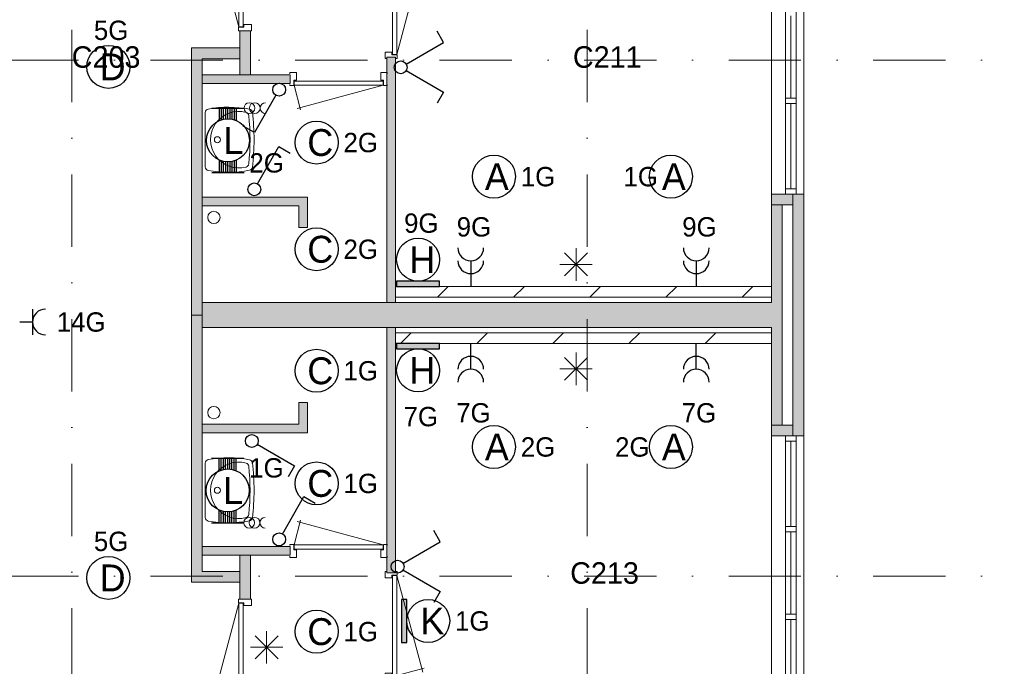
# Model space of a CAD drawing. Header units: millimetres. Extents: x 84337 to 168437, y -3060 to 56340.
# Tile 22 of 84: x 93835 to 103003, y 23231 to 29247. Entities that reach past the tile are written whole.
import ezdxf
from ezdxf.enums import TextEntityAlignment as Align
from ezdxf.xclip import XClip

# ---------------------------------------------------------------- set-up
doc = ezdxf.new("R2010")
doc.units = ezdxf.units.MM
doc.linetypes.add('DGN4', pattern=[1345.6, 672.8, -336.4, 0, -336.4])
for name, color, linetype in [('14', 7, 'Continuous'), ('16', 7, 'Continuous'), ('17', 7, 'Continuous'), ('18', 7, 'Continuous'), ('19', 7, 'Continuous'), ('30', 7, 'Continuous'), ('32', 7, 'Continuous'), ('33', 7, 'Continuous'), ('40', 7, 'Continuous'), ('48', 7, 'Continuous'), ('5', 7, 'Continuous'), ('56', 7, 'Continuous'), ('62', 7, 'Continuous')]:
    doc.layers.add(name, color=color, linetype=linetype)
doc.styles.add('dgn001', font='dgn001.shx')
doc.styles.add('dgn003', font='dgn003.shx')

# ---------------------------------------------------------------- blocks, each defined once
blk = doc.blocks.new('EA88')
at = {"layer": '18'}
blk.add_hatch(color=3, dxfattribs=at).paths.add_polyline_path([(50, -200), (50, 200), (0, 200), (0, -200)])
at = {"layer": '18', "color": 3, "linetype": 'Continuous', "lineweight": 30, "flags": 128}
blk.add_lwpolyline([(50, -200), (50, 200), (0, 200), (0, -200), (50, -200)], dxfattribs=at)
at = {"layer": '18', "color": 3, "linetype": 'Continuous', "lineweight": 30}
blk.add_circle((250, 0), 200, dxfattribs=at)
at = {"layer": '18', "color": 2, "linetype": 'Continuous', "lineweight": 13, "style": 'dgn001'}
blk.add_text('K', height=250, dxfattribs=at).set_placement((289.7, 0), align=Align.MIDDLE_CENTER)
at = {"layer": '18', "color": 1, "linetype": 'Continuous', "lineweight": 13, "style": 'dgn001'}
blk.add_text('1G', height=180, dxfattribs=at).set_placement((500, 0), align=Align.MIDDLE_LEFT)
blk = doc.blocks.new('EA920')
at = {"layer": '18'}
blk.add_hatch(color=3, dxfattribs=at).paths.add_polyline_path([(-200, -50), (200, -50), (200, 0), (-200, 0)])
at = {"layer": '18', "color": 3, "linetype": 'Continuous', "lineweight": 30, "flags": 128}
blk.add_lwpolyline([(-200, -50), (200, -50), (200, 0), (-200, 0), (-200, -50)], dxfattribs=at)
at = {"layer": '18', "color": 3, "linetype": 'Continuous', "lineweight": 30}
blk.add_circle((0, -250), 200, dxfattribs=at)
at = {"layer": '18', "color": 2, "linetype": 'Continuous', "lineweight": 13, "style": 'dgn001'}
blk.add_text('H', height=250, dxfattribs=at).set_placement((39.7, -250), align=Align.MIDDLE_CENTER)
at = {"layer": '18', "color": 1, "linetype": 'Continuous', "lineweight": 13, "style": 'dgn001'}
blk.add_text('7G', height=180, dxfattribs=at).set_placement((24.8, -590), align=Align.TOP_CENTER)
blk = doc.blocks.new('EA623')
at = {"layer": '18'}
blk.add_hatch(color=3, dxfattribs=at).paths.add_polyline_path([(-200, 0), (200, 0), (200, 50), (-200, 50)])
at = {"layer": '18', "color": 3, "linetype": 'Continuous', "lineweight": 30, "flags": 128}
blk.add_lwpolyline([(-200, 0), (200, 0), (200, 50), (-200, 50), (-200, 0)], dxfattribs=at)
at = {"layer": '18', "color": 3, "linetype": 'Continuous', "lineweight": 30}
blk.add_circle((0, 250), 200, dxfattribs=at)
at = {"layer": '18', "color": 1, "linetype": 'Continuous', "lineweight": 13, "style": 'dgn001'}
blk.add_text('9G', height=180, dxfattribs=at).set_placement((29.8, 500), align=Align.CENTER)
at = {"layer": '18', "color": 2, "linetype": 'Continuous', "lineweight": 13, "style": 'dgn001'}
blk.add_text('H', height=250, dxfattribs=at).set_placement((39.7, 250), align=Align.MIDDLE_CENTER)
blk = doc.blocks.new('EC6121')
at = {"layer": '18', "color": 3, "linetype": 'Continuous', "lineweight": 30}
blk.add_circle((0, 0), 200, dxfattribs=at)
at = {"layer": '18', "color": 1, "linetype": 'Continuous', "lineweight": 13, "style": 'dgn001'}
blk.add_text('5G', height=180, dxfattribs=at).set_placement((25.5, 250), align=Align.CENTER)
at = {"layer": '18', "color": 2, "linetype": 'Continuous', "lineweight": 13, "style": 'dgn001'}
blk.add_text('D', height=250, dxfattribs=at).set_placement((39.6, 0), align=Align.MIDDLE_CENTER)
blk = doc.blocks.new('EC6122')
at = {"layer": '18', "color": 3, "linetype": 'Continuous', "lineweight": 30}
blk.add_circle((0, 0), 200, dxfattribs=at)
at = {"layer": '18', "color": 1, "linetype": 'Continuous', "lineweight": 13, "style": 'dgn001'}
blk.add_text('5G', height=180, dxfattribs=at).set_placement((25.5, 250), align=Align.CENTER)
at = {"layer": '18', "color": 2, "linetype": 'Continuous', "lineweight": 13, "style": 'dgn001'}
blk.add_text('D', height=250, dxfattribs=at).set_placement((39.6, 0), align=Align.MIDDLE_CENTER)
blk = doc.blocks.new('EC6317')
at = {"layer": '18', "color": 3, "linetype": 'Continuous', "lineweight": 30}
blk.add_circle((-0.015, 0), 200, dxfattribs=at)
at = {"layer": '18', "color": 2, "linetype": 'Continuous', "lineweight": 13, "style": 'dgn001'}
blk.add_text('A', height=249.99, dxfattribs=at).set_placement((26.855, -0.005), align=Align.MIDDLE_CENTER)
at = {"layer": '18', "color": 1, "linetype": 'Continuous', "lineweight": 13, "style": 'dgn001'}
blk.add_text('2G', height=180, dxfattribs=at).set_placement((249.98, 0), align=Align.MIDDLE_LEFT)
blk = doc.blocks.new('EC6318')
at = {"layer": '18', "color": 3, "linetype": 'Continuous', "lineweight": 30}
blk.add_circle((-0.015, 0), 200, dxfattribs=at)
at = {"layer": '18', "color": 1, "linetype": 'Continuous', "lineweight": 13, "style": 'dgn001'}
blk.add_text('2G', height=180, dxfattribs=at).set_placement((-198.99, 0), align=Align.MIDDLE_RIGHT)
at = {"layer": '18', "color": 2, "linetype": 'Continuous', "lineweight": 13, "style": 'dgn001'}
blk.add_text('A', height=249.99, dxfattribs=at).set_placement((26.855, -0.005), align=Align.MIDDLE_CENTER)
blk = doc.blocks.new('EC6320')
at = {"layer": '18', "color": 3, "linetype": 'Continuous', "lineweight": 30}
blk.add_circle((-0.015, 0), 200, dxfattribs=at)
at = {"layer": '18', "color": 2, "linetype": 'Continuous', "lineweight": 13, "style": 'dgn001'}
blk.add_text('A', height=249.99, dxfattribs=at).set_placement((26.855, -0.005), align=Align.MIDDLE_CENTER)
at = {"layer": '18', "color": 1, "linetype": 'Continuous', "lineweight": 13, "style": 'dgn001'}
blk.add_text('1G', height=180, dxfattribs=at).set_placement((249.98, 0), align=Align.MIDDLE_LEFT)
blk = doc.blocks.new('EC6323')
at = {"layer": '18', "color": 3, "linetype": 'Continuous', "lineweight": 30}
blk.add_circle((-0.015, 0), 200, dxfattribs=at)
at = {"layer": '18', "color": 1, "linetype": 'Continuous', "lineweight": 13, "style": 'dgn001'}
blk.add_text('1G', height=180, dxfattribs=at).set_placement((-121.03, 0), align=Align.MIDDLE_RIGHT)
at = {"layer": '18', "color": 2, "linetype": 'Continuous', "lineweight": 13, "style": 'dgn001'}
blk.add_text('A', height=249.99, dxfattribs=at).set_placement((26.855, -0.005), align=Align.MIDDLE_CENTER)
blk = doc.blocks.new('EC6333')
at = {"layer": '18', "color": 3, "linetype": 'Continuous', "lineweight": 30}
blk.add_circle((0, 0), 200, dxfattribs=at)
at = {"layer": '18', "color": 2, "linetype": 'Continuous', "lineweight": 13, "style": 'dgn001'}
blk.add_text('C', height=250, dxfattribs=at).set_placement((33.8, 0), align=Align.MIDDLE_CENTER)
at = {"layer": '18', "color": 1, "linetype": 'Continuous', "lineweight": 13, "style": 'dgn001'}
blk.add_text('1G', height=180, dxfattribs=at).set_placement((250, 0), align=Align.MIDDLE_LEFT)
blk = doc.blocks.new('EC6334')
at = {"layer": '18', "color": 3, "linetype": 'Continuous', "lineweight": 30}
blk.add_circle((0, 0), 200, dxfattribs=at)
at = {"layer": '18', "color": 2, "linetype": 'Continuous', "lineweight": 13, "style": 'dgn001'}
blk.add_text('C', height=250, dxfattribs=at).set_placement((33.8, 0), align=Align.MIDDLE_CENTER)
at = {"layer": '18', "color": 1, "linetype": 'Continuous', "lineweight": 13, "style": 'dgn001'}
blk.add_text('1G', height=180, dxfattribs=at).set_placement((250, 0), align=Align.MIDDLE_LEFT)
blk = doc.blocks.new('EC6335')
at = {"layer": '18', "color": 3, "linetype": 'Continuous', "lineweight": 30}
blk.add_circle((0, 0), 200, dxfattribs=at)
at = {"layer": '18', "color": 2, "linetype": 'Continuous', "lineweight": 13, "style": 'dgn001'}
blk.add_text('C', height=250, dxfattribs=at).set_placement((33.8, 0), align=Align.MIDDLE_CENTER)
at = {"layer": '18', "color": 1, "linetype": 'Continuous', "lineweight": 13, "style": 'dgn001'}
blk.add_text('1G', height=180, dxfattribs=at).set_placement((250, 0), align=Align.MIDDLE_LEFT)
blk = doc.blocks.new('EC6336')
at = {"layer": '18', "color": 3, "linetype": 'Continuous', "lineweight": 30}
blk.add_circle((0, 0), 200, dxfattribs=at)
at = {"layer": '18', "color": 2, "linetype": 'Continuous', "lineweight": 13, "style": 'dgn001'}
blk.add_text('C', height=250, dxfattribs=at).set_placement((33.8, 0), align=Align.MIDDLE_CENTER)
at = {"layer": '18', "color": 1, "linetype": 'Continuous', "lineweight": 13, "style": 'dgn001'}
blk.add_text('2G', height=180, dxfattribs=at).set_placement((250, 0), align=Align.MIDDLE_LEFT)
blk = doc.blocks.new('EC6337')
at = {"layer": '18', "color": 3, "linetype": 'Continuous', "lineweight": 30}
blk.add_circle((0, 0), 200, dxfattribs=at)
at = {"layer": '18', "color": 2, "linetype": 'Continuous', "lineweight": 13, "style": 'dgn001'}
blk.add_text('C', height=250, dxfattribs=at).set_placement((33.8, 0), align=Align.MIDDLE_CENTER)
at = {"layer": '18', "color": 1, "linetype": 'Continuous', "lineweight": 13, "style": 'dgn001'}
blk.add_text('2G', height=180, dxfattribs=at).set_placement((250, 0), align=Align.MIDDLE_LEFT)
blk = doc.blocks.new('AnonymousCell15')
at = {"layer": '18', "color": 3, "linetype": 'Continuous', "lineweight": 0, "flags": 128}
blk.add_lwpolyline([(100, -50.5, -0.99989), (100, 49.5)], format="xyb", dxfattribs=at)
at = {"layer": '18', "color": 3, "linetype": 'Continuous', "lineweight": 0}
for centre in [(-50, -0.5), (0, -0.5)]:
    blk.add_circle(centre, 50, dxfattribs=at)
blk = doc.blocks.new('EA36')
at = {"layer": '18', "color": 3, "linetype": 'Continuous', "lineweight": 30}
for p, q in [((-150, 300), (150, 300)), ((-80, 182), (-80, 300)), ((-60, 190), (-60, 300)), ((-40, 194), (-40, 300)), ((-20, 200), (-20, 300)), ((0, 200), (0, 300)), ((20, 200), (20, 300)), ((40, 194), (40, 300)), ((60, 190), (60, 300)), ((80, 182), (80, 300)), ((-80, -300), (-80, -182)), ((80, -300), (80, -182)), ((-60, -300), (-60, -190)), ((-40, -300), (-40, -196)), ((-20, -300), (-20, -200)), ((0, -300), (0, -200)), ((20, -300), (20, -200)), ((40, -300), (40, -196)), ((60, -300), (60, -190)), ((-150, -300), (150, -300))]:
    blk.add_line(p, q, dxfattribs=at)
blk.add_circle((0, -0.5), 200, dxfattribs=at)
at = {"layer": '18', "color": 2, "linetype": 'Continuous', "lineweight": 13, "style": 'dgn001'}
blk.add_text('L', height=249.99, dxfattribs=at).set_placement((50.995, -1.005), align=Align.MIDDLE_CENTER)
at = {"layer": '18', "color": 1, "linetype": 'Continuous', "lineweight": 0, "style": 'dgn001'}
blk.add_text('2G', height=180, dxfattribs=at).set_placement((200, -300))
blk = doc.blocks.new('AnonymousCell24')
at = {"layer": '18', "color": 3, "linetype": 'Continuous', "lineweight": 0}
for centre in [(-50, -0.5), (0, -0.5)]:
    blk.add_circle(centre, 50, dxfattribs=at)
blk.add_arc((100, -0.5), 50, 90.00631, 269.99369, dxfattribs=at)
blk = doc.blocks.new('EA315')
at = {"layer": '18', "color": 3, "linetype": 'Continuous', "lineweight": 30}
for p, q in [((-150, 300), (150, 300)), ((-80, 182), (-80, 300)), ((-60, 190), (-60, 300)), ((-40, 194), (-40, 300)), ((-20, 200), (-20, 300)), ((0, 200), (0, 300)), ((20, 200), (20, 300)), ((40, 194), (40, 300)), ((60, 190), (60, 300)), ((80, 182), (80, 300)), ((-80, -300), (-80, -182)), ((80, -300), (80, -182)), ((-60, -300), (-60, -190)), ((-40, -300), (-40, -196)), ((-20, -300), (-20, -200)), ((0, -300), (0, -200)), ((20, -300), (20, -200)), ((40, -300), (40, -196)), ((60, -300), (60, -190)), ((-150, -300), (150, -300))]:
    blk.add_line(p, q, dxfattribs=at)
blk.add_circle((0, -0.5), 200, dxfattribs=at)
at = {"layer": '18', "color": 1, "linetype": 'Continuous', "lineweight": 0, "style": 'dgn001'}
blk.add_text('1G', height=180, dxfattribs=at).set_placement((200, 300), align=Align.TOP_LEFT)
at = {"layer": '18', "color": 2, "linetype": 'Continuous', "lineweight": 13, "style": 'dgn001'}
blk.add_text('L', height=249.99, dxfattribs=at).set_placement((50.995, -1.005), align=Align.MIDDLE_CENTER)
blk = doc.blocks.new('EL57')
at = {"layer": '16', "color": 3, "linetype": 'Continuous', "lineweight": 30}
for p, q in [((120, 120), (120, -120)), ((120, 0), (0, 0))]:
    blk.add_line(p, q, dxfattribs=at)
blk.add_arc((240, 0), 120, 90, 270, dxfattribs=at)
at = {"layer": '16', "color": 2, "linetype": 'Continuous', "lineweight": 13, "style": 'dgn001'}
blk.add_text('14G', height=180, dxfattribs=at).set_placement((345, 0), align=Align.MIDDLE_LEFT)
blk = doc.blocks.new('EL1133')
at = {"layer": '16', "color": 3, "linetype": 'Continuous', "lineweight": 30}
blk.add_line((0, 240), (0, 0), dxfattribs=at)
for centre in [(0, 360), (0, 240)]:
    blk.add_arc(centre, 120, 180, 0, dxfattribs=at)
at = {"layer": '16', "color": 2, "linetype": 'Continuous', "lineweight": 13, "style": 'dgn001'}
blk.add_text('9G', height=180, dxfattribs=at).set_placement((29.78, 465), align=Align.CENTER)
blk = doc.blocks.new('EL1134')
at = {"layer": '16', "color": 3, "linetype": 'Continuous', "lineweight": 30}
blk.add_line((0, 240), (0, 0), dxfattribs=at)
for centre in [(0, 360), (0, 240)]:
    blk.add_arc(centre, 120, 180, 0, dxfattribs=at)
at = {"layer": '16', "color": 2, "linetype": 'Continuous', "lineweight": 13, "style": 'dgn001'}
blk.add_text('9G', height=180, dxfattribs=at).set_placement((29.78, 465), align=Align.CENTER)
blk = doc.blocks.new('EL1135')
at = {"layer": '16', "color": 3, "linetype": 'Continuous', "lineweight": 30}
blk.add_line((0, -240), (0, 0), dxfattribs=at)
for centre in [(0, -240), (0, -360)]:
    blk.add_arc(centre, 120, 0, 180, dxfattribs=at)
at = {"layer": '16', "color": 2, "linetype": 'Continuous', "lineweight": 13, "style": 'dgn001'}
blk.add_text('7G', height=180, dxfattribs=at).set_placement((24.81, -555), align=Align.TOP_CENTER)
blk = doc.blocks.new('EL1136')
at = {"layer": '16', "color": 3, "linetype": 'Continuous', "lineweight": 30}
blk.add_line((0, -240), (0, 0), dxfattribs=at)
for centre in [(0, -240), (0, -360)]:
    blk.add_arc(centre, 120, 0, 180, dxfattribs=at)
at = {"layer": '16', "color": 2, "linetype": 'Continuous', "lineweight": 13, "style": 'dgn001'}
blk.add_text('7G', height=180, dxfattribs=at).set_placement((24.81, -555), align=Align.TOP_CENTER)
blk = doc.blocks.new('EH0176')
at = {"layer": '19', "color": 3, "linetype": 'Continuous', "lineweight": 30}
for p, q in [((30, 50), (230, 398)), ((230, 398), (335, 338))]:
    blk.add_line(p, q, dxfattribs=at)
blk.add_circle((0, 0), 60, dxfattribs=at)
blk = doc.blocks.new('EH0177')
at = {"layer": '19', "color": 3, "linetype": 'Continuous', "lineweight": 30}
for p, q in [((-30, -50), (-230, -398)), ((-230, -398), (-335, -338))]:
    blk.add_line(p, q, dxfattribs=at)
blk.add_circle((0, 0), 60, dxfattribs=at)
blk = doc.blocks.new('EH644')
at = {"layer": '19', "color": 3, "linetype": 'Continuous', "lineweight": 30}
for p, q in [((398, 230), (338, 335)), ((50, 30), (398, 230)), ((50, -30), (398, -230)), ((398, -230), (338, -335))]:
    blk.add_line(p, q, dxfattribs=at)
blk.add_circle((0, 0), 60, dxfattribs=at)
blk = doc.blocks.new('EH645')
at = {"layer": '19', "color": 3, "linetype": 'Continuous', "lineweight": 30}
for p, q in [((398, 230), (338, 335)), ((50, 30), (398, 230)), ((50, -30), (398, -230)), ((398, -230), (338, -335))]:
    blk.add_line(p, q, dxfattribs=at)
blk.add_circle((0, 0), 60, dxfattribs=at)
blk = doc.blocks.new('EH0182')
at = {"layer": '19', "color": 3, "linetype": 'Continuous', "lineweight": 30}
for p, q in [((50, -30), (398, -230)), ((398, -230), (338, -335))]:
    blk.add_line(p, q, dxfattribs=at)
blk.add_circle((0, 0), 60, dxfattribs=at)
blk = doc.blocks.new('EH0183')
at = {"layer": '19', "color": 3, "linetype": 'Continuous', "lineweight": 30}
for p, q in [((30, 50), (230, 398)), ((230, 398), (335, 338))]:
    blk.add_line(p, q, dxfattribs=at)
blk.add_circle((0, 0), 60, dxfattribs=at)
blk = doc.blocks.new('830R10181')
at = {"layer": '33', "color": 1, "linetype": 'Continuous', "lineweight": 0}
for p, q in [((-108, -38), (-336.87, -99.32)), ((-108, -868), (-322.82, -66.28))]:
    blk.add_line(p, q, dxfattribs=at)
at = {"layer": '33', "color": 92, "linetype": 'Continuous', "lineweight": 13, "true_color": 0x00e100, "flags": 128}
for points in [[(-100, 0), (-111, 0), (-111, -35), (-61, -35), (-61, -60), (11, -60), (11, 0), (0, 0)], [(-100, -906), (-111, -906), (-111, -871), (-61, -871), (-61, -846), (11, -846), (11, -906), (0, -906)]]:
    blk.add_lwpolyline(points, dxfattribs=at)
at = {"layer": '33', "color": 2, "linetype": 'Continuous', "lineweight": 13, "true_color": 0xf0f000, "flags": 128}
blk.add_lwpolyline([(-108, -868), (-108, -38), (-68, -38), (-68, -868), (-108, -868)], dxfattribs=at)
blk = doc.blocks.new('930L0961')
at = {"layer": '33', "color": 1, "linetype": 'Continuous', "lineweight": 0}
for p, q in [((98, 968), (353.44, 899.56)), ((98, 38), (338.7, 936.31))]:
    blk.add_line(p, q, dxfattribs=at)
at = {"layer": '33', "color": 92, "linetype": 'Continuous', "lineweight": 13, "true_color": 0x00e100, "flags": 128}
for points in [[(90, 1006), (101, 1006), (101, 971), (51, 971), (51, 946), (-11, 946), (-11, 1006), (0, 1006)], [(90, 0), (101, 0), (101, 35), (51, 35), (51, 60), (-11, 60), (-11, 0), (0, 0)]]:
    blk.add_lwpolyline(points, dxfattribs=at)
at = {"layer": '33', "color": 2, "linetype": 'Continuous', "lineweight": 13, "true_color": 0xf0f000, "flags": 128}
blk.add_lwpolyline([(98, 968), (98, 38), (58, 38), (58, 968), (98, 968)], dxfattribs=at)
blk = doc.blocks.new('WT0160')
at = {"layer": '40', "color": 7, "linetype": 'Continuous', "lineweight": 0}
blk.add_line((20, -253.2), (20, 253.2), dxfattribs=at)
blk.add_circle((133.3, 0), 28.1, dxfattribs=at)
for centre, radius, start, end in [((53, 253.2), 33, 100.00267, 180), ((236.5, -765.8), 1068.4, 79.44861, 100.20169), ((426.2, 252), 33, 6.85751, 79.65449), ((332.1, 0), 263.1, 74.86666, 285.13334), ((392.2, 222.2), 33, 6.04176, 74.86666), ((-1706.8, 0), 2143.7, 353.95824, 6.04176), ((-1669.4, 0), 2143.7, 353.14249, 6.85751), ((53, -253.2), 33, 180, 259.99733), ((392.2, -222.2), 33, 285.13334, 353.95824), ((426.2, -252), 33, 280.34551, 353.14249), ((236.5, 765.8), 1068.4, 259.79831, 280.55139)]:
    blk.add_arc(centre, radius, start, end, dxfattribs=at)
blk = doc.blocks.new('830R10183')
at = {"layer": '33', "color": 1, "linetype": 'Continuous', "lineweight": 0}
for p, q in [((38, -108), (99.32, -336.87)), ((868, -108), (66.28, -322.82))]:
    blk.add_line(p, q, dxfattribs=at)
at = {"layer": '33', "color": 92, "linetype": 'Continuous', "lineweight": 13, "true_color": 0x00e100, "flags": 128}
for points in [[(0, -100), (0, -111), (35, -111), (35, -61), (60, -61), (60, 11), (0, 11), (0, 0)], [(906, -100), (906, -111), (871, -111), (871, -61), (846, -61), (846, 11), (906, 11), (906, 0)]]:
    blk.add_lwpolyline(points, dxfattribs=at)
at = {"layer": '33', "color": 2, "linetype": 'Continuous', "lineweight": 13, "true_color": 0xf0f000, "flags": 128}
blk.add_lwpolyline([(868, -108), (38, -108), (38, -68), (868, -68), (868, -108)], dxfattribs=at)
blk = doc.blocks.new('WT0161')
at = {"layer": '40', "color": 7, "linetype": 'Continuous', "lineweight": 0}
blk.add_line((20, 253.2), (20, -253.2), dxfattribs=at)
at = {"layer": '40', "color": 7, "linetype": 'Continuous', "lineweight": 0, "flags": 128}
for points in [[(20, 253.2, -0.363957), (47.3, 285.7)], [(47.3, 285.7, -0.090801), (432.1, 284.5)], [(432.1, 284.5, -0.328769), (459, 256)], [(400.8, -254, -1.30637), (400.8, 254)], [(400.8, 254, -0.309671), (425, 225.6)], [(425, 225.6, -0.052773), (425, -225.6)], [(459, 256, -0.059915), (459, -256)], [(47.3, -285.7, -0.363957), (20, -253.2)], [(425, -225.6, -0.309671), (400.8, -254)], [(459, -256, -0.328769), (432.1, -284.5)], [(432.1, -284.5, -0.090801), (47.3, -285.7)]]:
    blk.add_lwpolyline(points, format="xyb", dxfattribs=at)
at = {"layer": '40', "color": 7, "linetype": 'Continuous', "lineweight": 0}
blk.add_circle((133.3, 0), 28.1, dxfattribs=at)
blk = doc.blocks.new('830R10184')
at = {"layer": '33', "color": 1, "linetype": 'Continuous', "lineweight": 0}
for p, q in [((38, 108), (99.32, 336.87)), ((868, 108), (66.28, 322.82))]:
    blk.add_line(p, q, dxfattribs=at)
at = {"layer": '33', "color": 92, "linetype": 'Continuous', "lineweight": 13, "true_color": 0x00e100, "flags": 128}
for points in [[(0, 100), (0, 111), (35, 111), (35, 61), (60, 61), (60, -11), (0, -11), (0, 0)], [(906, 100), (906, 111), (871, 111), (871, 61), (846, 61), (846, -11), (906, -11), (906, 0)]]:
    blk.add_lwpolyline(points, dxfattribs=at)
at = {"layer": '33', "color": 2, "linetype": 'Continuous', "lineweight": 13, "true_color": 0xf0f000, "flags": 128}
blk.add_lwpolyline([(868, 108), (38, 108), (38, 68), (868, 68), (868, 108)], dxfattribs=at)
blk = doc.blocks.new('830R10185')
at = {"layer": '33', "color": 1, "linetype": 'Continuous', "lineweight": 0}
for p, q in [((-108, 868), (-322.82, 66.28)), ((-108, 38), (-336.87, 99.32))]:
    blk.add_line(p, q, dxfattribs=at)
at = {"layer": '33', "color": 92, "linetype": 'Continuous', "lineweight": 13, "true_color": 0x00e100, "flags": 128}
for points in [[(-100, 906), (-111, 906), (-111, 871), (-61, 871), (-61, 846), (11, 846), (11, 906), (0, 906)], [(-100, 0), (-111, 0), (-111, 35), (-61, 35), (-61, 60), (11, 60), (11, 0), (0, 0)]]:
    blk.add_lwpolyline(points, dxfattribs=at)
at = {"layer": '33', "color": 2, "linetype": 'Continuous', "lineweight": 13, "true_color": 0xf0f000, "flags": 128}
blk.add_lwpolyline([(-108, 868), (-108, 38), (-68, 38), (-68, 868), (-108, 868)], dxfattribs=at)
blk = doc.blocks.new('930L0962')
at = {"layer": '33', "color": 1, "linetype": 'Continuous', "lineweight": 0}
for p, q in [((98, -38), (338.7, -936.31)), ((98, -968), (353.44, -899.56))]:
    blk.add_line(p, q, dxfattribs=at)
at = {"layer": '33', "color": 92, "linetype": 'Continuous', "lineweight": 13, "true_color": 0x00e100, "flags": 128}
for points in [[(90, 0), (101, 0), (101, -35), (51, -35), (51, -60), (-11, -60), (-11, 0), (0, 0)], [(90, -1006), (101, -1006), (101, -971), (51, -971), (51, -946), (-11, -946), (-11, -1006), (0, -1006)]]:
    blk.add_lwpolyline(points, dxfattribs=at)
at = {"layer": '33', "color": 2, "linetype": 'Continuous', "lineweight": 13, "true_color": 0xf0f000, "flags": 128}
blk.add_lwpolyline([(98, -968), (98, -38), (58, -38), (58, -968), (98, -968)], dxfattribs=at)
blk = doc.blocks.new('50E03_329_B02 - Default')
at = {"layer": '62'}
for color, points in [(7, [(5914.76, 26957.77), (5914.76, 27367.77), (5814.76, 27367.77), (5814.76, 26957.77)]), (7, [(5364.76, 24722.77), (5464.76, 24722.77), (5464.76, 27107.77), (5814.76, 27107.77), (5814.76, 27207.77), (5364.76, 27207.77)]), (9, [(7184.76, 24837.77), (7184.76, 27122.77), (7264.76, 27122.77), (7264.76, 24837.77)]), (9, [(6284.76, 26877.77), (6284.76, 26957.77), (5464.76, 26957.77), (5464.76, 26877.77)]), (9, [(6364.76, 25537.77), (6444.76, 25537.77), (6444.76, 25817.77), (5464.76, 25817.77), (5464.76, 25737.77), (6364.76, 25737.77)]), (7, [(10764.76, 25847.77), (10764.76, 25747.77), (10964.76, 25747.77), (10964.76, 25847.77)]), (7, [(10964.76, 25847.77), (10964.76, 23597.77), (11064.76, 23597.77), (11064.76, 25847.77)]), (9, [(10864.76, 25747.77), (10764.76, 25747.77), (10764.76, 24837.77), (5464.76, 24837.77), (5464.76, 24607.77), (10764.76, 24607.77), (10764.76, 23697.77), (10864.76, 23697.77)]), (7, [(5364.76, 24722.77), (5464.76, 24722.77), (5464.76, 22337.77), (5814.76, 22337.77), (5814.76, 22237.77), (5364.76, 22237.77)]), (9, [(7184.76, 24607.77), (7184.76, 22322.77), (7264.76, 22322.77), (7264.76, 24607.77)]), (9, [(6364.76, 23907.77), (6444.76, 23907.77), (6444.76, 23627.77), (5464.76, 23627.77), (5464.76, 23707.77), (6364.76, 23707.77)]), (7, [(10764.76, 23597.77), (10764.76, 23697.77), (10964.76, 23697.77), (10964.76, 23597.77)]), (9, [(6284.76, 22567.77), (6284.76, 22487.77), (5464.76, 22487.77), (5464.76, 22567.77)]), (7, [(5914.76, 22487.77), (5914.76, 22077.77), (5814.76, 22077.77), (5814.76, 22487.77)])]:
    blk.add_hatch(color=color, dxfattribs=at).paths.add_polyline_path(points)
at = {"layer": '16', "color": 92, "linetype": 'Continuous', "lineweight": 0, "true_color": 0x00e100, "flags": 128}
for points in [[(5814.76, 26957.77), (5814.76, 27367.77), (5914.76, 27367.77), (5914.76, 26957.77), (5814.76, 26957.77)], [(5364.76, 24722.77), (5364.76, 27207.77), (5814.76, 27207.77), (5814.76, 27107.77), (5464.76, 27107.77), (5464.76, 24722.77), (5364.76, 24722.77)], [(7184.76, 27122.77), (7184.76, 24837.77), (7264.76, 24837.77), (7264.76, 27122.77), (7184.76, 27122.77)], [(5464.76, 26877.77), (5464.76, 26957.77), (6284.76, 26957.77), (6284.76, 26877.77), (5464.76, 26877.77)], [(5464.76, 25737.77), (6364.76, 25737.77), (6364.76, 25537.77), (6444.76, 25537.77), (6444.76, 25817.77), (5464.76, 25817.77), (5464.76, 25737.77)], [(10764.76, 24607.77), (10764.76, 23597.77), (11064.76, 23597.77), (11064.76, 25847.77), (10764.76, 25847.77), (10764.76, 24837.77)], [(10864.76, 24737.77), (10864.76, 23697.77), (10964.76, 23697.77), (10964.76, 25747.77), (10864.76, 25747.77), (10864.76, 24737.77)], [(5364.76, 24722.77), (5364.76, 22237.77), (5814.76, 22237.77), (5814.76, 22337.77), (5464.76, 22337.77), (5464.76, 24722.77), (5364.76, 24722.77)], [(7184.76, 22322.77), (7184.76, 24607.77), (7264.76, 24607.77), (7264.76, 22322.77), (7184.76, 22322.77)], [(5464.76, 23707.77), (6364.76, 23707.77), (6364.76, 23907.77), (6444.76, 23907.77), (6444.76, 23627.77), (5464.76, 23627.77), (5464.76, 23707.77)], [(5464.76, 22567.77), (5464.76, 22487.77), (6284.76, 22487.77), (6284.76, 22567.77), (5464.76, 22567.77)], [(5814.76, 22487.77), (5814.76, 22077.77), (5914.76, 22077.77), (5914.76, 22487.77), (5814.76, 22487.77)]]:
    blk.add_lwpolyline(points, dxfattribs=at)
at = {"layer": '17', "color": 92, "linetype": 'Continuous', "lineweight": 0, "true_color": 0x00e100}
for p, q in [((10764.76, 24837.77), (5464.76, 24837.77)), ((10764.76, 24607.77), (5464.76, 24607.77))]:
    blk.add_line(p, q, dxfattribs=at)
at = {"layer": '30', "color": 3, "linetype": 'Continuous', "lineweight": 0}
for p, q in [((10764.76, 28397.77), (10764.76, 25847.77)), ((11064.76, 28397.77), (11064.76, 25847.77)), ((10864.76, 23697.77), (10964.76, 23697.77)), ((10764.76, 23597.77), (10764.76, 21047.77)), ((11064.76, 23597.77), (11064.76, 21047.77))]:
    blk.add_line(p, q, dxfattribs=at)
at = {"layer": '32', "color": 3, "linetype": 'Continuous', "lineweight": 0}
for p, q in [((10894.76, 25897.77), (10894.76, 28347.77)), ((10994.76, 28347.77), (10994.76, 25847.77)), ((10944.76, 27506.1), (10944.76, 26739.43)), ((10944.76, 26689.43), (10944.76, 25897.77)), ((10894.76, 21097.77), (10894.76, 23547.77)), ((10894.76, 23547.77), (10994.76, 23547.77)), ((10944.76, 23547.77), (10944.76, 22756.1)), ((10994.76, 23547.77), (10994.76, 21047.77)), ((10944.76, 22706.1), (10944.76, 21939.43)), ((10944.76, 21889.43), (10944.76, 21097.77))]:
    blk.add_line(p, q, dxfattribs=at)
at = {"layer": '32', "color": 3, "linetype": 'Continuous', "lineweight": 0, "flags": 128}
for points in [[(10994.76, 26739.43), (10994.76, 26689.43), (10894.76, 26689.43), (10894.76, 26739.43), (10994.76, 26739.43)], [(10994.76, 25897.77), (10994.76, 25847.77), (10894.76, 25847.77), (10894.76, 25897.77), (10994.76, 25897.77)], [(10994.76, 23597.77), (10994.76, 23547.77), (10894.76, 23547.77), (10894.76, 23597.77), (10994.76, 23597.77)], [(10994.76, 22756.1), (10994.76, 22706.1), (10894.76, 22706.1), (10894.76, 22756.1), (10994.76, 22756.1)], [(10994.76, 21939.43), (10994.76, 21889.43), (10894.76, 21889.43), (10894.76, 21939.43), (10994.76, 21939.43)]]:
    blk.add_lwpolyline(points, dxfattribs=at)
at = {"layer": '40', "color": 3, "linetype": 'Continuous', "lineweight": 0}
for centre in [(5573.36, 25631.01), (5573.36, 23814.53)]:
    blk.add_circle(centre, 57.46, dxfattribs=at)
at = {"layer": '56', "color": 3, "linetype": 'DGN4', "lineweight": 0}
for p, q in [((4249.76, 50407.77), (4249.76, 1494.98)), ((9049.76, 50407.77), (9049.76, 1494.98)), ((51564.76, 27092.77), (-3435.24, 27092.77)), ((51564.76, 22292.77), (-3435.24, 22292.77))]:
    blk.add_line(p, q, dxfattribs=at)
at = {"layer": '62', "color": 7, "linetype": 'Continuous', "lineweight": 0, "flags": 128}
for points in [[(5914.76, 26957.77), (5914.76, 27367.77), (5814.76, 27367.77), (5814.76, 26957.77), (5914.76, 26957.77)], [(5364.76, 24722.77), (5464.76, 24722.77), (5464.76, 27107.77), (5814.76, 27107.77), (5814.76, 27207.77), (5364.76, 27207.77), (5364.76, 24722.77)], [(10764.76, 25847.77), (10764.76, 25747.77), (10964.76, 25747.77), (10964.76, 25847.77), (10764.76, 25847.77)], [(10964.76, 25847.77), (10964.76, 23597.77), (11064.76, 23597.77), (11064.76, 25847.77), (10964.76, 25847.77)], [(5364.76, 24722.77), (5464.76, 24722.77), (5464.76, 22337.77), (5814.76, 22337.77), (5814.76, 22237.77), (5364.76, 22237.77), (5364.76, 24722.77)], [(10764.76, 23597.77), (10764.76, 23697.77), (10964.76, 23697.77), (10964.76, 23597.77), (10764.76, 23597.77)], [(5914.76, 22487.77), (5914.76, 22077.77), (5814.76, 22077.77), (5814.76, 22487.77), (5914.76, 22487.77)]]:
    blk.add_lwpolyline(points, dxfattribs=at)
at = {"layer": '62', "color": 9, "linetype": 'Continuous', "lineweight": 0, "flags": 128}
for points in [[(7184.76, 24837.77), (7184.76, 27122.77), (7264.76, 27122.77), (7264.76, 24837.77), (7184.76, 24837.77)], [(6284.76, 26877.77), (6284.76, 26957.77), (5464.76, 26957.77), (5464.76, 26877.77), (6284.76, 26877.77)], [(6364.76, 25537.77), (6444.76, 25537.77), (6444.76, 25817.77), (5464.76, 25817.77), (5464.76, 25737.77), (6364.76, 25737.77), (6364.76, 25537.77)], [(10864.76, 25747.77), (10764.76, 25747.77), (10764.76, 24837.77), (5464.76, 24837.77), (5464.76, 24607.77), (10764.76, 24607.77), (10764.76, 23697.77), (10864.76, 23697.77), (10864.76, 25747.77)], [(7184.76, 24607.77), (7184.76, 22322.77), (7264.76, 22322.77), (7264.76, 24607.77), (7184.76, 24607.77)], [(6364.76, 23907.77), (6444.76, 23907.77), (6444.76, 23627.77), (5464.76, 23627.77), (5464.76, 23707.77), (6364.76, 23707.77), (6364.76, 23907.77)], [(6284.76, 22567.77), (6284.76, 22487.77), (5464.76, 22487.77), (5464.76, 22567.77), (6284.76, 22567.77)]]:
    blk.add_lwpolyline(points, dxfattribs=at)
at = {"color": 7, "linetype": 'Continuous', "lineweight": 0}
for name, p in [('830R10181', (5912.86, 28272.48)), ('930L0961', (7178.79, 27109.54)), ('830R10183', (6281.68, 26967.95)), ('WT0160', (5472.62, 26353.63)), ('WT0161', (5472.62, 23091.91)), ('830R10184', (6281.68, 22477.59)), ('930L0962', (7178.79, 22336)), ('830R10185', (5912.86, 21173.06))]:
    blk.add_blockref(name, p, dxfattribs=at)
at = {"layer": '48', "color": 7, "linetype": 'Continuous', "lineweight": 0, "style": 'dgn003'}
for s, p in [('C203', (4568.99, 27123.09)), ('C211', (9235.65, 27123.09)), ('C213', (9210.64, 22322.43))]:
    blk.add_text(s, height=200, dxfattribs=at).set_placement(p, align=Align.MIDDLE_CENTER)
blk = doc.blocks.new('EAE6106')
at = {"layer": '5', "color": 3, "linetype": 'Continuous', "lineweight": 0}
for p, q in [((106.04, -106.05), (-106.06, 106.05)), ((-106.06, -106.05), (106.04, 106.05)), ((0, -151.5), (0, 151.5)), ((-151.5, 0), (151.5, 0))]:
    blk.add_line(p, q, dxfattribs=at)
blk = doc.blocks.new('EAE6107')
at = {"layer": '5', "color": 3, "linetype": 'Continuous', "lineweight": 0}
for p, q in [((106.04, -106.05), (-106.06, 106.05)), ((-106.06, -106.05), (106.04, 106.05)), ((0, -151.5), (0, 151.5)), ((-151.5, 0), (151.5, 0))]:
    blk.add_line(p, q, dxfattribs=at)
blk = doc.blocks.new('EAE6113')
at = {"layer": '5', "color": 3, "linetype": 'Continuous', "lineweight": 0}
for p, q in [((106.04, -106.05), (-106.06, 106.05)), ((-106.06, -106.05), (106.04, 106.05)), ((0, -151.5), (0, 151.5)), ((-151.5, 0), (151.5, 0))]:
    blk.add_line(p, q, dxfattribs=at)

msp = doc.modelspace()

# ---------------------------------------------------------------- hatches: boundary and pattern name
at = {"layer": '14', "linetype": 'Continuous', "lineweight": 0}
h = msp.add_hatch(dxfattribs=at)
h.set_pattern_fill('DGN_EZ7', color=2, scale=100, style=0, pattern_type=2)
h.set_pattern_definition([(45, (1731.34, 152.2), (4e-14, 709), [])])
h.paths.add_polyline_path([(97335.19, 26764.49), (100835.19, 26764.49), (100835.19, 26664.49), (97335.19, 26664.49)])
h = msp.add_hatch(dxfattribs=at)
h.set_pattern_fill('DGN_EZ7', color=2, scale=100, style=0, pattern_type=2)
h.set_pattern_definition([(45, (-519.83, -58), (4e-14, 709), [])])
h.paths.add_polyline_path([(100835.19, 26234.49), (97335.19, 26234.49), (97335.19, 26334.49), (100835.19, 26334.49)])

# ---------------------------------------------------------------- linework, layer by layer
at = {"layer": '14', "color": 3, "linetype": 'CONTINUOUS', "lineweight": 0}
for p, q in [((97335.19, 26764.49), (97335.19, 26714.49)), ((97335.19, 26764.49), (100835.19, 26764.49)), ((97335.19, 26664.49), (97335.19, 26714.49)), ((100835.19, 26764.49), (100835.19, 26714.49)), ((100835.19, 26664.49), (100835.19, 26714.49)), ((97335.19, 26664.49), (100835.19, 26664.49)), ((100835.19, 26334.49), (97335.19, 26334.49)), ((97335.19, 26334.49), (97335.19, 26284.49)), ((100835.19, 26334.49), (100835.19, 26284.49)), ((97335.19, 26234.49), (97335.19, 26284.49)), ((100835.19, 26234.49), (97335.19, 26234.49)), ((100835.19, 26234.49), (100835.19, 26284.49))]:
    msp.add_line(p, q, dxfattribs=at)

# ---------------------------------------------------------------- block references
ref = msp.add_blockref('50E03_329_B02 - Default', (90070.43, 1776.72))
XClip(ref).set_block_clipping_path([(-1935.24, 2907.77), (50064.76, 48907.77)])
at = {"color": 1, "linetype": 'Continuous', "lineweight": 0}
for name, p in [('EC6122', (94660.95, 28808.45)), ('EH644', (97383.01, 28804.16)), ('EH0177', (96251.02, 28595.78)), ('EA36', (95774.17, 28124.82)), ('AnonymousCell15', (96024.17, 28424.82)), ('EC6337', (96600.07, 28104.17)), ('EH0176', (96019.52, 27668.67)), ('EC6320', (98251.23, 27786.91)), ('EC6323', (99899.19, 27786.91)), ('EA623', (97545.19, 26764.49)), ('EL1134', (98035.19, 26764.49)), ('EL1133', (100135.19, 26764.49)), ('EC6336', (96600.07, 27111.35)), ('EAE6107', (99015.65, 26970.44)), ('EL57', (93835.19, 26434.49)), ('EA920', (97545.19, 26234.49)), ('EL1135', (98035.19, 26234.49)), ('EL1136', (100135.19, 26234.49)), ('EC6335', (96600.07, 25980.6)), ('EAE6106', (99015.65, 25999.13)), ('EC6317', (98251.23, 25271.91)), ('EC6318', (99899.19, 25271.91)), ('EH0182', (95996.56, 25327.47)), ('EA315', (95772.02, 24867.39)), ('EC6334', (96600.07, 24932.62)), ('EH0183', (96251.02, 24411.46)), ('AnonymousCell24', (96022.02, 24567.39)), ('EC6121', (94660.95, 24053.54)), ('EH645', (97353.76, 24158.6)), ('EA88', (97388.94, 23652.89)), ('EC6333', (96600.07, 23553.71)), ('EAE6113', (96134.37, 23408))]:
    msp.add_blockref(name, p, dxfattribs=at)

doc.saveas('drawing.dxf')
